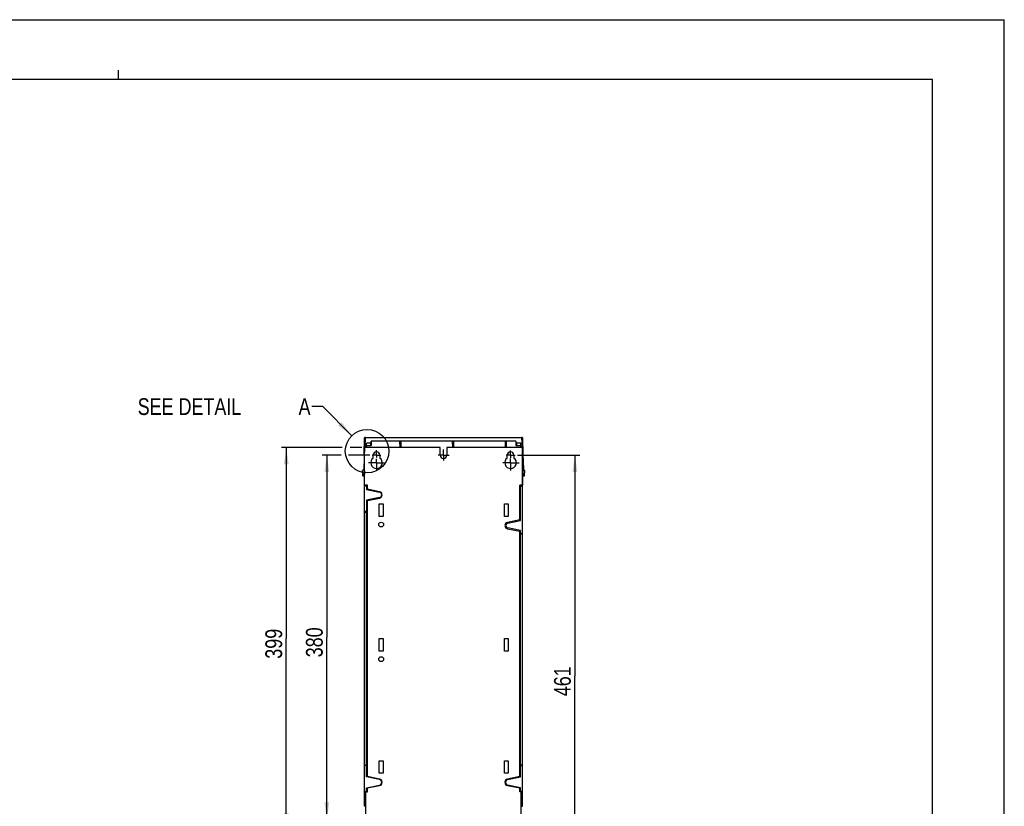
# Model space of a CAD drawing. Extents: x 0 to 420, y 0 to 297.
# Tile 51 of 51: x 214 to 420, y 133 to 297. Entities that reach past the tile are written whole.
import ezdxf

# ---------------------------------------------------------------- set-up
doc = ezdxf.new("R2010")
doc.units = 0
doc.header["$LTSCALE"] = 23.1
doc.linetypes.add('CENTER', pattern=[0.6, 0.375, -0.075, 0.075, -0.075])
doc.layers.get('0').update_dxf_attribs({"linetype": 'CONTINUOUS'})
doc.layers.add('DATUM_AXIS', color=7, linetype='CONTINUOUS')
doc.layers.add('ROUNDS', color=7, linetype='CONTINUOUS')
doc.styles.get("Standard").update_dxf_attribs({"font": 'txt', "width": 0.8})
doc.dimstyles.get("Standard").update_dxf_attribs({"dimtxt": 2.5, "dimasz": 2.5, "dimexe": 1.25, "dimexo": 0.625, "dimtad": 1, "dimcen": 2.5, "dimazin": 3, "dimtfac": 1, "dimtmove": 0, "dimatfit": 3})

# ---------------------------------------------------------------- blocks, each defined once
blk = doc.blocks.new('_FILLED')
at = {"color": 0, "linetype": 'BYBLOCK'}
blk.add_solid([(0, 0), (-1, 0.143), (-1, -0.143)], dxfattribs=at)
blk = doc.blocks.new('*D4')
at = {"color": 2, "linetype": 'CONTINUOUS'}
for p, q in [((281.67, 207.71), (269.02, 207.71)), ((270.02, 207.71), (270.02, 167.81)), ((285.81, 207.71), (283.34, 207.71)), ((270.02, 127.91), (270.02, 167.81)), ((285.29, 127.91), (269.02, 127.91))]:
    blk.add_line(p, q, dxfattribs=at)
at = {"color": 2, "linetype": 'CONTINUOUS', "xscale": 3.5, "yscale": 3.5, "zscale": 3.5}
for p, rotation in [((270.02, 207.71), 90), ((270.02, 127.91), 270)]:
    blk.add_blockref('_FILLED', p, dxfattribs=dict(at, rotation=rotation))
at = {"color": 5, "linetype": 'CONTINUOUS', "width": 0.8}
blk.add_text('399', height=3.5, rotation=90, dxfattribs=at).set_placement((269.15, 163.61))
blk = doc.blocks.new('*D7')
at = {"color": 2, "linetype": 'CONTINUOUS'}
for p, q in [((281.52, 206.11), (277.5, 206.11)), ((278.5, 206.11), (278.5, 168.11)), ((287.5, 206.11), (283.02, 206.11)), ((278.5, 130.11), (278.5, 168.11)), ((287.21, 130.11), (277.5, 130.11))]:
    blk.add_line(p, q, dxfattribs=at)
at = {"color": 2, "linetype": 'CONTINUOUS', "xscale": 3.5, "yscale": 3.5, "zscale": 3.5}
for p, rotation in [((278.5, 206.11), 90), ((278.5, 130.11), 270)]:
    blk.add_blockref('_FILLED', p, dxfattribs=dict(at, rotation=rotation))
at = {"color": 5, "linetype": 'CONTINUOUS', "width": 0.8}
blk.add_text('380', height=3.5, rotation=90, dxfattribs=at).set_placement((277.63, 163.91))
blk = doc.blocks.new('*D12')
at = {"color": 2, "linetype": 'CONTINUOUS'}
for p, q in [((318.35, 206.11), (331.32, 206.11)), ((330.32, 206.11), (330.32, 159.98)), ((330.32, 113.84), (330.32, 159.98)), ((319.05, 113.84), (331.32, 113.84))]:
    blk.add_line(p, q, dxfattribs=at)
at = {"color": 2, "linetype": 'CONTINUOUS', "xscale": 3.5, "yscale": 3.5, "zscale": 3.5}
for p, rotation in [((330.32, 206.11), 90), ((330.32, 113.84), 270)]:
    blk.add_blockref('_FILLED', p, dxfattribs=dict(at, rotation=rotation))
at = {"color": 5, "linetype": 'CONTINUOUS', "width": 0.8}
blk.add_text('461', height=3.5, rotation=90, dxfattribs=at).set_placement((329.45, 155.78))

msp = doc.modelspace()

# ---------------------------------------------------------------- linework, layer by layer
at = {"color": 7, "linetype": 'CONTINUOUS'}
for p, q in [((0, 297), (420, 297)), ((420, 0), (420, 297)), ((405, 284.5), (15, 284.5)), ((405, 12.5), (405, 284.5)), ((286.469, 209.812), (319.272, 209.812)), ((286.371, 207.812), (286.187, 203.212)), ((286.309, 206.264), (286.369, 209.714)), ((286.336, 207.812), (286.736, 207.812)), ((286.466, 209.717), (286.371, 207.812)), ((286.734, 207.712), (286.749, 208.568)), ((287.658, 208.608), (286.789, 208.608)), ((287.749, 208.221), (287.763, 209.013)), ((287.749, 208.67), (287.759, 208.709)), ((293.74, 209.051), (287.803, 209.052)), ((293.961, 209.048), (293.74, 209.051)), ((293.741, 209.012), (293.752, 207.712)), ((293.989, 207.712), (294, 209.012)), ((304.74, 209.051), (294.002, 209.052)), ((304.961, 209.048), (304.74, 209.051)), ((304.741, 209.012), (304.752, 207.712)), ((304.989, 207.712), (305, 209.012)), ((315.74, 209.051), (305.002, 209.052)), ((315.961, 209.048), (315.74, 209.051)), ((315.741, 209.012), (315.752, 207.798)), ((315.99, 207.798), (316, 209.012)), ((317.938, 209.052), (316.002, 209.052)), ((317.96, 209.014), (317.938, 209.014)), ((317.978, 209.013), (317.992, 208.221)), ((317.988, 208.682), (317.982, 208.709)), ((318.952, 208.608), (318.084, 208.608)), ((319.007, 207.712), (318.992, 208.568)), ((319.006, 207.812), (319.406, 207.812)), ((319.371, 207.812), (319.275, 209.717)), ((319.371, 207.812), (319.555, 203.212)), ((319.372, 209.714), (319.433, 206.264)), ((286.371, 135.902), (286.371, 207.712)), ((302.191, 207.712), (286.371, 207.712)), ((319.328, 207.712), (319.328, 199.826)), ((319.367, 207.712), (319.328, 207.712)), ((286.187, 203.212), (285.889, 202.812)), ((285.889, 202.812), (285.939, 201.85)), ((285.979, 201.812), (286.173, 201.812)), ((286.273, 201.91), (286.289, 202.812)), ((286.289, 202.812), (286.371, 202.812)), ((286.349, 202.812), (286.321, 201.253)), ((319.367, 202.812), (319.453, 202.812)), ((319.42, 201.253), (319.393, 202.812)), ((319.453, 202.812), (319.469, 201.91)), ((319.853, 202.812), (319.555, 203.212)), ((319.569, 201.812), (319.763, 201.812)), ((319.802, 201.85), (319.853, 202.812)), ((286.371, 201.212), (286.361, 201.212)), ((286.971, 199.826), (286.371, 199.826)), ((286.371, 199.722), (286.771, 199.722)), ((286.771, 199.722), (286.771, 198.933)), ((286.971, 198.892), (286.971, 199.826)), ((318.771, 192.39), (318.771, 199.826)), ((319.367, 199.826), (318.771, 199.826)), ((318.971, 192.431), (318.971, 199.643)), ((318.971, 199.643), (319.371, 199.643)), ((319.38, 201.212), (319.371, 201.212)), ((319.371, 135.902), (319.371, 199.643)), ((286.771, 198.933), (289.486, 198.38)), ((289.506, 198.478), (286.971, 198.994)), ((289.486, 197.244), (286.771, 196.691)), ((286.771, 196.691), (286.771, 194.33)), ((286.971, 196.63), (289.506, 197.146)), ((286.971, 138.892), (286.971, 196.732)), ((286.771, 194.33), (286.371, 194.33)), ((286.371, 194.23), (286.771, 194.23)), ((286.771, 141.394), (286.771, 194.23)), ((318.771, 192.594), (316.235, 192.078)), ((316.275, 191.882), (318.971, 192.431)), ((316.235, 190.746), (318.771, 190.23)), ((318.971, 190.393), (316.275, 190.942)), ((318.771, 138.892), (318.771, 190.434)), ((318.971, 189.73), (318.971, 190.393)), ((319.371, 189.73), (318.971, 189.73)), ((318.971, 141.394), (318.971, 189.63)), ((319.371, 189.63), (318.971, 189.63)), ((286.371, 141.394), (286.771, 141.394)), ((286.771, 141.294), (286.371, 141.294)), ((286.771, 138.933), (286.771, 141.294)), ((319.371, 141.394), (318.971, 141.394)), ((318.971, 141.294), (319.371, 141.294)), ((318.971, 138.933), (318.971, 141.294)), ((289.486, 138.38), (286.771, 138.933)), ((289.506, 138.478), (286.971, 138.994)), ((318.771, 138.994), (316.235, 138.478)), ((316.255, 138.38), (318.971, 138.933)), ((286.371, 135.902), (286.771, 135.902)), ((286.645, 135.802), (286.971, 135.802)), ((286.645, 127.912), (286.645, 135.802)), ((286.771, 136.691), (289.486, 137.244)), ((286.771, 135.902), (286.771, 136.691)), ((286.971, 136.63), (289.506, 137.146)), ((286.971, 135.802), (286.971, 136.732)), ((316.235, 137.146), (318.771, 136.63)), ((318.971, 136.691), (316.255, 137.244)), ((318.771, 135.802), (318.771, 136.732)), ((319.096, 135.802), (318.771, 135.802)), ((318.971, 135.902), (318.971, 136.691)), ((319.371, 135.902), (318.971, 135.902)), ((319.096, 127.912), (319.096, 135.802))]:
    msp.add_line(p, q, dxfattribs=at)
at = {"color": 2, "linetype": 'CONTINUOUS'}
for p, q in [((235, 284.5), (235, 286.5)), ((277.644, 216.236), (275.389, 216.236)), ((283.689, 210.16), (277.644, 216.236))]:
    msp.add_line(p, q, dxfattribs=at)
at = {"color": 9, "linetype": 'CONTINUOUS'}
for p, q in [((286.566, 209.812), (286.566, 209.716)), ((319.176, 209.716), (319.176, 209.812)), ((286.471, 207.812), (286.566, 209.716)), ((319.176, 209.716), (286.566, 209.716)), ((286.774, 207.712), (286.78, 208.077)), ((286.78, 208.114), (286.789, 208.608)), ((286.78, 208.114), (286.78, 208.077)), ((286.78, 208.114), (287.649, 208.114)), ((287.649, 208.114), (287.658, 208.608)), ((287.649, 208.077), (287.649, 208.114)), ((287.789, 208.223), (287.803, 209.014)), ((287.803, 209.052), (287.803, 209.014)), ((293.701, 209.014), (287.803, 209.014)), ((293.701, 209.014), (293.701, 209.051)), ((293.701, 209.014), (293.712, 207.712)), ((293.781, 209.041), (293.791, 207.823)), ((293.792, 207.796), (293.791, 207.823)), ((293.791, 207.823), (293.95, 207.823)), ((293.792, 207.712), (293.792, 207.796)), ((293.95, 207.796), (293.792, 207.796)), ((293.95, 207.796), (293.949, 207.712)), ((293.95, 207.823), (293.961, 209.047)), ((293.95, 207.823), (293.95, 207.796)), ((294.029, 207.712), (294.04, 209.014)), ((294.04, 209.052), (294.04, 209.014)), ((304.701, 209.014), (304.701, 209.051)), ((304.701, 209.014), (304.712, 207.712)), ((304.781, 209.041), (304.791, 207.823)), ((304.792, 207.796), (304.791, 207.823)), ((304.791, 207.823), (304.95, 207.823)), ((304.792, 207.712), (304.792, 207.796)), ((304.95, 207.796), (304.792, 207.796)), ((304.95, 207.796), (304.949, 207.712)), ((304.95, 207.823), (304.961, 209.047)), ((304.95, 207.823), (304.95, 207.796)), ((305.029, 207.712), (305.04, 209.014)), ((305.04, 209.052), (305.04, 209.014)), ((315.701, 209.014), (315.701, 209.051)), ((315.781, 209.041), (315.791, 207.823)), ((315.792, 207.796), (315.791, 207.823)), ((315.791, 207.823), (315.95, 207.823)), ((315.95, 207.796), (315.792, 207.796)), ((315.95, 207.823), (315.961, 209.047)), ((315.95, 207.823), (315.95, 207.796)), ((316.04, 209.052), (316.04, 209.014)), ((317.938, 209.014), (317.938, 209.052)), ((317.938, 209.014), (317.952, 208.223)), ((318.084, 208.608), (318.092, 208.114)), ((318.092, 208.114), (318.092, 208.077)), ((318.092, 208.114), (318.961, 208.114)), ((318.981, 208.077), (318.092, 208.077)), ((318.952, 208.608), (318.961, 208.114)), ((318.961, 208.077), (318.961, 208.114)), ((318.961, 208.077), (318.967, 207.712)), ((319.176, 209.716), (319.271, 207.812)), ((286.361, 201.25), (286.371, 201.789)), ((319.371, 201.789), (319.38, 201.25)), ((286.361, 201.25), (286.361, 201.212)), ((286.361, 201.25), (286.371, 201.25)), ((319.371, 201.25), (319.38, 201.25)), ((319.38, 201.212), (319.38, 201.25))]:
    msp.add_line(p, q, dxfattribs=at)
for points in [[(286.566, 209.716), (286.516, 209.718), (286.479, 209.718), (286.466, 209.717)], [(286.78, 208.114), (286.76, 208.109), (286.746, 208.095), (286.74, 208.076)], [(287.649, 208.077), (286.761, 208.077), (286.746, 208.077), (286.74, 208.076)], [(287.649, 208.077), (287.702, 208.088), (287.747, 208.119), (287.777, 208.164), (287.789, 208.223)], [(287.749, 208.221), (287.74, 208.178), (287.719, 208.145), (287.687, 208.122), (287.649, 208.114)], [(287.789, 208.223), (287.769, 208.223), (287.755, 208.222), (287.749, 208.221)], [(287.783, 209.014), (287.773, 209.014), (287.766, 209.013), (287.763, 209.013)], [(287.803, 209.014), (287.793, 209.014), (287.783, 209.014)], [(293.741, 209.012), (293.742, 209.018), (293.744, 209.023), (293.746, 209.027), (293.75, 209.031), (293.755, 209.034), (293.76, 209.037), (293.766, 209.039), (293.773, 209.04), (293.781, 209.041)], [(293.751, 207.851), (293.756, 207.837), (293.771, 207.827), (293.791, 207.823)], [(293.792, 207.796), (293.772, 207.796), (293.757, 207.797), (293.752, 207.798)], [(293.95, 207.823), (293.97, 207.827), (293.984, 207.837), (293.99, 207.851)], [(293.99, 207.798), (293.985, 207.797), (293.97, 207.796), (293.95, 207.796)], [(294.012, 209.014), (294.006, 209.013), (294.002, 209.013), (294, 209.012)], [(304.701, 209.014), (294.03, 209.014), (294.02, 209.014), (294.012, 209.014)], [(304.741, 209.012), (304.742, 209.018), (304.744, 209.023), (304.746, 209.027), (304.75, 209.031), (304.755, 209.034), (304.76, 209.037), (304.766, 209.039), (304.773, 209.04), (304.781, 209.041)], [(304.751, 207.851), (304.756, 207.837), (304.771, 207.827), (304.791, 207.823)], [(304.792, 207.796), (304.772, 207.796), (304.757, 207.797), (304.752, 207.798)], [(304.95, 207.823), (304.97, 207.827), (304.984, 207.837), (304.99, 207.851)], [(304.99, 207.798), (304.985, 207.797), (304.97, 207.796), (304.95, 207.796)], [(305.012, 209.014), (305.006, 209.013), (305.002, 209.013), (305, 209.012)], [(315.701, 209.014), (305.03, 209.014), (305.02, 209.014), (305.012, 209.014)], [(315.741, 209.012), (315.742, 209.018), (315.744, 209.023), (315.746, 209.027), (315.75, 209.031), (315.755, 209.034), (315.76, 209.037), (315.766, 209.039), (315.773, 209.04), (315.781, 209.041)], [(315.751, 207.851), (315.756, 207.837), (315.771, 207.827), (315.791, 207.823)], [(315.792, 207.796), (315.772, 207.796), (315.757, 207.797), (315.752, 207.798)], [(315.95, 207.823), (315.97, 207.827), (315.984, 207.837), (315.99, 207.851)], [(315.99, 207.798), (315.985, 207.797), (315.97, 207.796), (315.95, 207.796)], [(316.012, 209.014), (316.006, 209.013), (316.002, 209.013), (316, 209.012)], [(317.938, 209.014), (316.03, 209.014), (316.02, 209.014), (316.012, 209.014)], [(317.952, 208.223), (317.965, 208.164), (317.996, 208.118), (318.04, 208.088), (318.092, 208.077)], [(317.952, 208.223), (317.972, 208.223), (317.987, 208.222), (317.992, 208.221)], [(318.092, 208.114), (318.054, 208.122), (318.023, 208.144), (318.001, 208.177), (317.992, 208.221)], [(319.001, 208.076), (318.996, 208.077), (318.981, 208.077)], [(319.275, 209.717), (319.262, 209.718), (319.226, 209.718), (319.176, 209.716)], [(286.321, 201.253), (286.325, 201.252), (286.339, 201.251), (286.361, 201.25)], [(319.38, 201.25), (319.39, 201.25), (319.4, 201.251), (319.41, 201.251), (319.417, 201.252), (319.42, 201.253)]]:
    msp.add_lwpolyline(points, dxfattribs=at)
at = {"color": 7, "linetype": 'CONTINUOUS'}
for points in [[(286.789, 208.608), (286.766, 208.603), (286.753, 208.588), (286.749, 208.568)], [(287.658, 208.608), (287.695, 208.616), (287.727, 208.637), (287.749, 208.67)], [(293.741, 209.012), (293.736, 209.013), (293.723, 209.014), (293.701, 209.014)], [(293.781, 209.041), (293.769, 209.047), (293.756, 209.051), (293.74, 209.052)], [(294.002, 209.052), (293.987, 209.051), (293.973, 209.05), (293.961, 209.048)], [(293.961, 209.047), (293.964, 209.045), (293.966, 209.044), (293.968, 209.041), (293.97, 209.04), (293.974, 209.039), (293.978, 209.038), (293.981, 209.037), (293.985, 209.035), (293.988, 209.033), (293.991, 209.031), (293.993, 209.029), (293.995, 209.026), (293.997, 209.023), (293.999, 209.02), (294, 209.016), (294, 209.012)], [(304.741, 209.012), (304.736, 209.013), (304.723, 209.014), (304.701, 209.014)], [(304.781, 209.041), (304.769, 209.047), (304.756, 209.051), (304.74, 209.052)], [(305.002, 209.052), (304.987, 209.051), (304.973, 209.05), (304.961, 209.048)], [(304.961, 209.047), (304.964, 209.045), (304.966, 209.044), (304.968, 209.041), (304.97, 209.04), (304.974, 209.039), (304.978, 209.038), (304.981, 209.037), (304.985, 209.035), (304.988, 209.033), (304.991, 209.031), (304.993, 209.029), (304.995, 209.026), (304.997, 209.023), (304.999, 209.02), (305, 209.016), (305, 209.012)], [(315.741, 209.012), (315.736, 209.013), (315.723, 209.014), (315.701, 209.014)], [(315.781, 209.041), (315.769, 209.047), (315.756, 209.051), (315.74, 209.052)], [(316.002, 209.052), (315.995, 209.052), (315.989, 209.051), (315.983, 209.051), (315.978, 209.05), (315.973, 209.049), (315.968, 209.049), (315.964, 209.049), (315.961, 209.048)], [(315.961, 209.047), (315.964, 209.045), (315.966, 209.044), (315.968, 209.041), (315.97, 209.04), (315.974, 209.039), (315.978, 209.038), (315.981, 209.037), (315.985, 209.035), (315.988, 209.033), (315.991, 209.031), (315.993, 209.029), (315.995, 209.026), (315.997, 209.023), (315.999, 209.02), (316, 209.016), (316, 209.012)], [(317.978, 209.013), (317.973, 209.014), (317.96, 209.014)], [(318.084, 208.608), (318.059, 208.612), (318.035, 208.621), (318.015, 208.636), (317.998, 208.657), (317.988, 208.682)], [(318.992, 208.568), (318.988, 208.59), (318.973, 208.604), (318.952, 208.608)], [(318.961, 208.114), (318.98, 208.109), (318.995, 208.096), (319.001, 208.076)]]:
    msp.add_lwpolyline(points, dxfattribs=at)
at = {"color": 2, "linetype": 'CONTINUOUS'}
msp.add_circle((286.892, 206.941), 4.542, dxfattribs=at)
at = {"color": 7, "linetype": 'CONTINUOUS'}
for centre, radius, start, end in [((286.469, 209.712), 0.1, 90, 179), ((286.566, 209.712), 0.1, 90, 177.13759), ((319.176, 209.712), 0.1, 2.86241, 90), ((319.272, 209.712), 0.1, 1, 90), ((287.803, 209.012), 0.04, 90, 179), ((293.701, 209.012), 0.04, 0.5, 82.30356), ((294.04, 209.012), 0.04, 90, 179.5), ((304.701, 209.012), 0.04, 0.5, 82.29006), ((304.74, 209.012), 0.04, 116.06008, 118.93326), ((305.04, 209.012), 0.04, 90, 179.5), ((315.701, 209.012), 0.04, 0.5, 82.29006), ((316.04, 209.012), 0.04, 90, 179.5), ((317.938, 209.012), 0.04, 1, 90), ((285.979, 201.852), 0.04, 183, 270), ((286.173, 201.912), 0.1, 270, 359), ((319.569, 201.912), 0.1, 181, 270), ((319.763, 201.852), 0.04, 270, 357), ((286.361, 201.252), 0.04, 179, 270), ((319.38, 201.252), 0.04, 270, 1), ((289.371, 197.812), 0.58, 281.5, 78.5), ((289.371, 197.812), 0.68, 281.5, 78.5), ((316.371, 191.412), 0.68, 101.5, 258.5), ((316.371, 191.412), 0.48, 101.5, 258.5), ((289.371, 137.812), 0.58, 281.5, 78.5), ((289.371, 137.812), 0.68, 281.5, 78.5), ((316.371, 137.812), 0.68, 101.5, 258.5), ((316.371, 137.812), 0.58, 101.5, 258.5)]:
    msp.add_arc(centre, radius, start, end, dxfattribs=at)
at = {"color": 2, "linetype": 'CONTINUOUS'}
msp.add_solid([(280.866, 212.289), (283.689, 210.16), (281.574, 212.994)], dxfattribs=at)
at = {"layer": 'DATUM_AXIS', "color": 7, "linetype": 'CENTER'}
for p, q in [((288.871, 206.112), (287.953, 206.112)), ((288.871, 206.112), (288.871, 207.155)), ((288.871, 206.112), (288.871, 205.588)), ((288.871, 206.112), (289.788, 206.112)), ((302.871, 206.112), (301.721, 206.112)), ((302.871, 206.112), (302.871, 207.261)), ((302.871, 206.112), (302.871, 204.963)), ((302.871, 206.112), (304.02, 206.112)), ((316.871, 206.112), (315.922, 206.112)), ((316.871, 206.112), (316.871, 207.06)), ((316.871, 206.112), (316.871, 205.528)), ((316.871, 206.112), (317.819, 206.112)), ((288.871, 204.512), (287.189, 204.512)), ((288.871, 204.512), (288.871, 205.323)), ((288.871, 204.512), (288.871, 202.898)), ((288.871, 204.512), (290.508, 204.512)), ((316.871, 204.512), (315.235, 204.512)), ((316.871, 204.512), (316.871, 205.382)), ((316.871, 204.512), (316.871, 202.893)), ((316.871, 204.512), (318.633, 204.512))]:
    msp.add_line(p, q, dxfattribs=at)
at = {"layer": 'DATUM_AXIS', "color": 7, "linetype": 'CONTINUOUS'}
for p, q in [((288.191, 205.501), (288.191, 206.112)), ((289.551, 206.112), (289.551, 205.501)), ((302.191, 206.112), (302.191, 207.712)), ((303.551, 207.712), (303.551, 206.112)), ((319.328, 207.712), (303.551, 207.712)), ((316.191, 205.501), (316.191, 206.112)), ((317.551, 206.112), (317.551, 205.501)), ((289.441, 193.312), (289.441, 195.912)), ((289.441, 195.912), (290.241, 195.912)), ((290.241, 195.912), (290.241, 193.312)), ((315.601, 193.312), (315.601, 195.912)), ((315.601, 195.912), (316.401, 195.912)), ((316.401, 195.912), (316.401, 193.312)), ((290.241, 193.312), (289.441, 193.312)), ((316.401, 193.312), (315.601, 193.312)), ((289.441, 165.212), (289.441, 167.812)), ((289.441, 167.812), (290.241, 167.812)), ((290.241, 167.812), (290.241, 165.212)), ((315.601, 167.812), (316.401, 167.812)), ((315.601, 165.212), (315.601, 167.812)), ((316.401, 167.812), (316.401, 165.212)), ((290.241, 165.212), (289.441, 165.212)), ((316.401, 165.212), (315.601, 165.212)), ((289.441, 142.312), (290.241, 142.312)), ((289.441, 139.712), (289.441, 142.312)), ((290.241, 142.312), (290.241, 139.712)), ((315.601, 142.312), (316.401, 142.312)), ((315.601, 139.712), (315.601, 142.312)), ((316.401, 142.312), (316.401, 139.712)), ((290.241, 139.712), (289.441, 139.712)), ((316.401, 139.712), (315.601, 139.712))]:
    msp.add_line(p, q, dxfattribs=at)
for centre in [(289.841, 191.612), (289.841, 163.512)]:
    msp.add_circle(centre, 0.5, dxfattribs=at)
for centre, radius, start, end in [((288.871, 206.112), 0.68, 0, 180), ((302.871, 206.112), 0.68, 180, 360), ((316.871, 206.112), 0.68, 0, 180), ((288.871, 204.512), 1.2, 124.51811, 55.48189), ((316.871, 204.512), 1.2, 124.51811, 55.48189)]:
    msp.add_arc(centre, radius, start, end, dxfattribs=at)
at = {"layer": 'ROUNDS', "color": 7, "linetype": 'CONTINUOUS'}
for p, q in [((319.367, 199.826), (319.367, 207.712)), ((319.371, 199.643), (319.371, 202.762)), ((286.371, 132.912), (286.371, 135.902)), ((319.371, 132.872), (319.371, 135.902)), ((286.471, 132.812), (286.645, 132.812)), ((319.096, 132.812), (319.311, 132.812))]:
    msp.add_line(p, q, dxfattribs=at)
at = {"layer": 'ROUNDS', "color": 9, "linetype": 'CONTINUOUS'}
for p, q in [((319.311, 132.812), (319.311, 132.821)), ((319.371, 132.872), (319.362, 132.872))]:
    msp.add_line(p, q, dxfattribs=at)
at = {"layer": 'ROUNDS', "color": 7, "linetype": 'CONTINUOUS'}
for centre, radius, start, end in [((319.321, 202.762), 0.05, 0, 23.07392), ((286.471, 132.912), 0.1, 180, 270), ((319.271, 132.912), 0.1, 270, 360), ((319.311, 132.872), 0.06, 270, 360)]:
    msp.add_arc(centre, radius, start, end, dxfattribs=at)

# ---------------------------------------------------------------- texts
at = {"color": 5, "linetype": 'CONTINUOUS', "width": 0.8}
for s, p in [('SEE DETAIL  ', (238.989, 214.486)), ('A', (272.589, 214.486))]:
    msp.add_text(s, height=3.5, dxfattribs=at).set_placement(p)

# ---------------------------------------------------------------- dimensions: what is measured, and where the dimension line sits
at = {"color": 2, "linetype": 'CONTINUOUS'}
for base, p1, p2, angle, picture, middle in [((270.021, 127.912), (285.811, 207.712), (285.293, 127.912), 270, '*D4', (267.396, 167.812)), ((278.5, 206.112), (287.208, 130.112), (287.505, 206.112), 90, '*D7', (275.875, 168.112)), ((330.325, 206.112), (319.053, 113.841), (318.35, 206.112), 90, '*D12', (327.7, 159.976))]:
    dim = msp.add_linear_dim(base=base, p1=p1, p2=p2, angle=angle, dimstyle='Standard', dxfattribs=at)
    dim.commit()
    dim.dimension.update_dxf_attribs({"geometry": picture, "text_midpoint": middle, "dimtype": 128})

doc.saveas('drawing.dxf')
